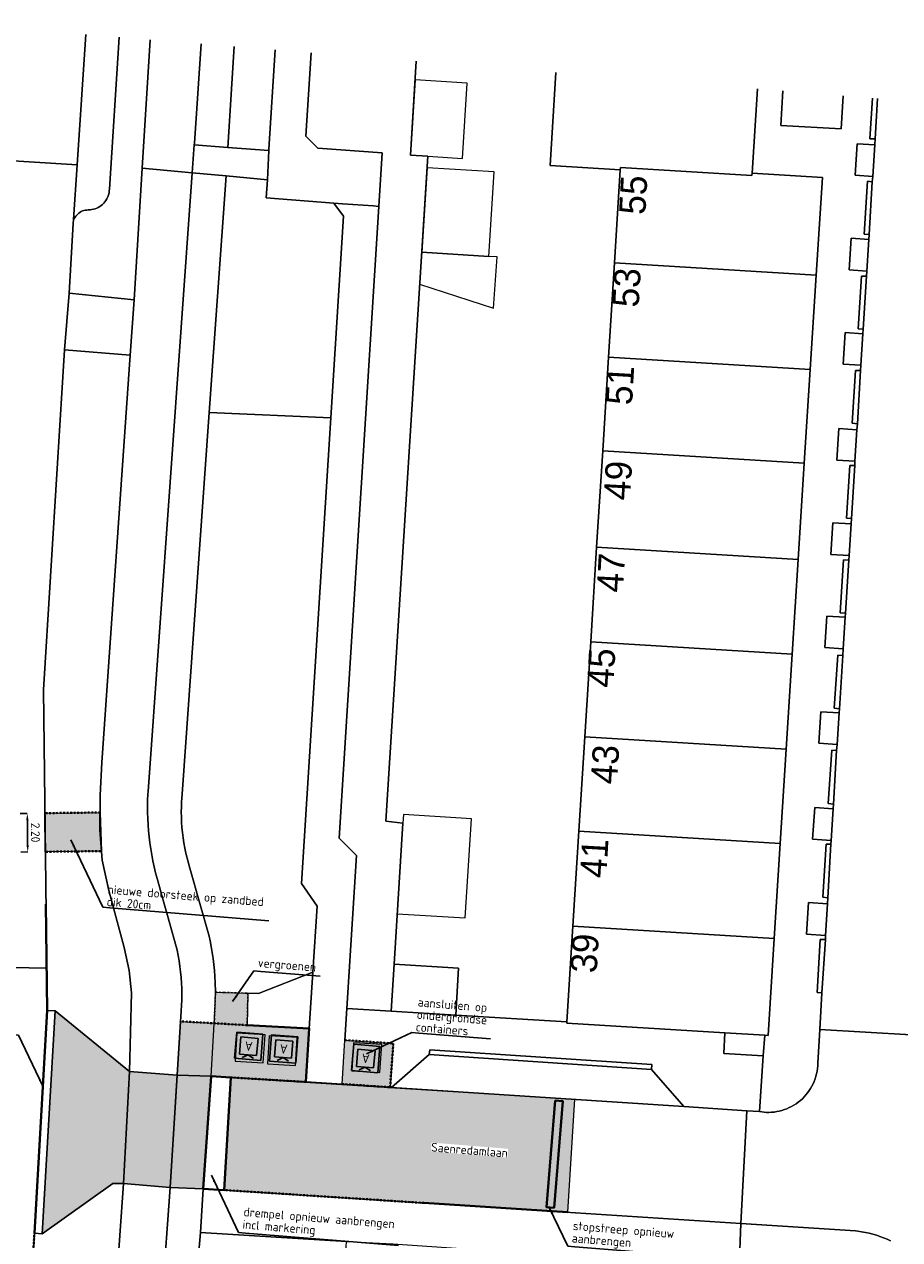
# Model space of a CAD drawing. Header units: metres. Extents: x 118564 to 118730, y 521231 to 521357.
# Tile 3 of 4: x 118620 to 118670, y 521287 to 521357. Entities that reach past the tile are written whole.
import ezdxf
from ezdxf.enums import TextEntityAlignment as Align

# ---------------------------------------------------------------- set-up
doc = ezdxf.new("R2010")
doc.units = ezdxf.units.M
doc.header["$LTSCALE"] = 0.001
doc.header["$MEASUREMENT"] = 0
for name, pattern in [('VH-OPSLUITBAND-SO', [10, 4, -2, 2, -2]), ('VH-TROTTOIRBAND-SO', [15, 5, -2, 2, -2, 2, -2]), ('ZZ-HIDDEN-SO', [4, 2, -2])]:
    doc.linetypes.add(name, pattern=pattern)
for name, color, linetype, lineweight in [('B-BH-GR-BEPLANTING_CULTUUR_ROOS-GV', 96, 'Continuous', 0), ('B-BH-GR-GRAS_KRUIDENRIJK-GV', 96, 'Continuous', 0), ('B-BH-GR-PLANTSOEN_BOSPLANTSOEN-GV', 96, 'Continuous', 0), ('B-BH-OG-BEBOUWING_OVERKAPPING-GV', 6, 'Continuous', 0), ('B-BH-OG-TERREIN_ONBEGROEID_ERF-GV', 9, 'Continuous', 0), ('B-BH-OG-TERREIN_ONBEGROEID_GESLOTENVERHARDING-GV', 9, 'Continuous', 0), ('B-BH-OG-TERREIN_ONBEGROEID_OPENVERHARDING-GV', 9, 'Continuous', 0), ('B-BH-OG-TOPOGRAFIE_HUISNUMMER-T', 7, 'Continuous', 0), ('B-BH-OG-TOPOGRAFIE_PAND-GV', 1, 'Continuous', 0), ('B-BH-VH-VERHARDING_GESLOTEN-GV', 7, 'Continuous', 0), ('B-BH-VH-VERHARDING_OPEN-GV', 7, 'Continuous', 0), ('N-BH-IE-MEUBILAIR_WEGMEUBILAIR_CONTAINER-S', 7, 'Continuous', 30), ('N-BH-VH-AANPIJLING-G', 7, 'Continuous', 13), ('N-BH-VH-DREMPEL-G', 30, 'Continuous', 40), ('N-BH-VH-HERSTRATEN BSS', 7, 'Continuous', 0), ('N-BH-VH-HERSTRATEN tegels 45', 7, 'Continuous', 0), ('N-BH-VH-HERSTRATEN-tegels 70 ROOD', 240, 'Continuous', 0), ('N-BH-VH-KANTOPSLUITING_ELEMENT_INRITBAND-G', 40, 'Continuous', 40), ('N-BH-VH-KANTOPSLUITING_OPSLUITBAND-OPNIEUW STELLEN-G', 150, 'VH-OPSLUITBAND_STELLEN-SO', 40), ('N-BH-VH-KANTOPSLUITING_OPSLUITBAND_100X200-G', 150, 'VH-OPSLUITBAND-SO', 40), ('N-BH-VH-KANTOPSLUITING_TROTTOIRBAND_130X150-G', 210, 'VH-TROTTOIRBAND-SO', 40), ('N-BH-VH-KANTOPSLUITING_TROTTOIRBAND_130X150-OPNIEUW STELLEN-G', 210, 'VH-TROTTOIRBAND_STELLEN-SO', 40), ('N-BH-VH-KANTOPSLUITING_TROTTOIRBAND_180X200-G', 210, 'VH-TROTTOIRBAND-SO', 40), ('N-BH-VH-KANTOPSLUITING_TROTTOIRBAND_180X200-OPNIEUW STELLEN-G', 210, 'VH-TROTTOIRBAND_STELLEN-SO', 40), ('N-BH-VH-M', 7, 'Continuous', 13), ('N-BH-VH-OPENVERHARDING_TEGEL-A', 92, 'Continuous', 13), ('N-BH-VH-T25', 7, 'Continuous', 30), ('N-BH-VW-MARKERING_DWARS_STOPSTREEP-G', 7, 'Continuous', 40), ('V-BH-VH-AANPIJLING-G', 7, 'Continuous', 13), ('V-BH-VH-OPENVERHARDING_TEGEL-A', 92, 'Continuous', 13), ('V-BH-VH-OPENVERHARDING_TEGEL-G', 90, 'ZZ-HIDDEN-SO', 30)]:
    doc.layers.add(name, color=color, linetype=linetype, lineweight=lineweight)
doc.styles.add('NLCS-ISO', font='txt')
doc.styles.add('NLCS-ISO-T25_0', font='txt')
doc.styles.add('NLCS-ISO-T25_BG', font='txt', dxfattribs={"height": 0.0025})
doc.styles.add('NLCS-ISO-T25_BG_0', font='txt')
doc.styles.add('Style-NLCS-ISO', font='txt')
doc.styles.add('Style-WORKING', font='WORKING.shx')
doc.linetypes.add('VH-OPSLUITBAND_STELLEN-SO', pattern='A,4,-2,2,-2,2,["S",Style-NLCS-ISO,S=1.8,R=0,X=-0.5,Y=-0.9],2,-2,2,-2', length=20)
doc.linetypes.add('VH-TROTTOIRBAND_STELLEN-SO', pattern='A,2.5,["S",Style-NLCS-ISO,S=1.8,R=0,X=-0.5,Y=-0.9],2.5,-2,2,-2,2,-2', length=15)
doc.dimstyles.new('NLCS-T25-PIJL_X', dxfattribs={"dimtxt": 0.0025, "dimasz": 0.002, "dimexe": 0.002, "dimexo": 0.0625, "dimgap": 0.001, "dimtad": 1, "dimzin": 3, "dimdsep": 46, "dimtxsty": 'NLCS-ISO-T25_0', "dimcen": 0, "dimclrd": 256, "dimadec": 0, "dimazin": 2, "dimtfac": 1, "dimtdec": 0, "dimtmove": 2, "dimatfit": 3, "dimfxl": 0.002, "dimfxlon": 1, "dimfrac": 1, "dimtolj": 1, "dimtzin": 3, "dimarcsym": 0})
doc.dimstyles.new('NLCS-T25-PIJL_X_BG', dxfattribs={"dimtxt": 0.0025, "dimasz": 0.002, "dimexe": 0.002, "dimexo": 0.0625, "dimgap": 0.001, "dimtad": 1, "dimzin": 3, "dimdsep": 46, "dimtxsty": 'NLCS-ISO-T25_BG_0', "dimcen": 0, "dimclrd": 256, "dimadec": 0, "dimazin": 2, "dimtfac": 1, "dimtdec": 0, "dimtmove": 2, "dimatfit": 3, "dimfxl": 0.002, "dimfxlon": 1, "dimfrac": 1, "dimtolj": 1, "dimtzin": 3, "dimarcsym": 0})

# ---------------------------------------------------------------- blocks, each defined once
blk = doc.blocks.new('SIE-WEG_CONTAINER_AFVAL-SO')
at = {"layer": 'N-BH-IE-MEUBILAIR_WEGMEUBILAIR_CONTAINER-S', "ltscale": 200}
for p, q in [((-0.00375, -0.00375), (-0.00375, 0.00375)), ((-0.00375, 0.00375), (0.00375, 0.00375)), ((0.00375, 0.00375), (0.00375, -0.00375)), ((-0.00244, -0.00244), (-0.00244, 0.00244)), ((-0.00244, 0.00244), (0.00244, 0.00244)), ((0, 0.00244), (-0.00162, 0.00337)), ((0, 0.00244), (0.00162, 0.00337)), ((0.00244, 0.00244), (0.00244, -0.00244)), ((0.00244, -0.00244), (-0.00244, -0.00244)), ((0.00375, -0.00375), (-0.00375, -0.00375))]:
    blk.add_line(p, q, dxfattribs=at)
at = {"layer": 'N-BH-IE-MEUBILAIR_WEGMEUBILAIR_CONTAINER-S', "linetype": 'Continuous', "style": 'NLCS-ISO'}
blk.add_text('A', height=0.00262, dxfattribs=at).set_placement((0, 0), align=Align.MIDDLE_CENTER)
blk = doc.blocks.new('*D1')
at = {"layer": 'Defpoints', "color": 0, "transparency": 16777216}
for p in [(118621.576, 521311.753), (118620.602, 521309.542), (118621.602, 521309.554)]:
    blk.add_point(p, dxfattribs=at)
at = {"layer": 'N-BH-VH-M', "color": 0, "linetype": 'ByBlock', "lineweight": -2, "transparency": 16777216}
for p, q in [((118620.576, 521311.742), (118620.176, 521311.737)), ((118620.602, 521309.542), (118620.202, 521309.537))]:
    blk.add_line(p, q, dxfattribs=at)
at = {"layer": 'N-BH-VH-M', "lineweight": -2, "transparency": 16777216}
blk.add_line((118620.581, 521311.342), (118620.597, 521309.942), dxfattribs=at)
at = {"layer": 'N-BH-VH-M', "transparency": 16777216}
for points in [[(118620.647, 521311.342), (118620.514, 521311.341), (118620.576, 521311.742)], [(118620.664, 521309.942), (118620.531, 521309.941), (118620.602, 521309.542)]]:
    blk.add_solid(points, dxfattribs=at)
at = {"layer": 'N-BH-VH-M', "color": 0, "transparency": 16777216, "insert": (118621.039, 521310.647), "char_height": 0.5, "attachment_point": 5, "rotation": 270.67604, "style": 'NLCS-ISO-T25_0'}
blk.add_mtext('\\A1;\\H0.5;2.20', dxfattribs=at)

msp = doc.modelspace()

# ---------------------------------------------------------------- hatches: boundary and pattern name
at = {"layer": 'N-BH-VH-HERSTRATEN BSS'}
h = msp.add_hatch(dxfattribs=at)
h.set_pattern_fill('AVH-BSS_KEIFORMAAT_ELLEBOOG-SO', color=256, scale=0.0001, style=0, pattern_type=2)
h.set_pattern_definition([(0, (118622.165, 521300.492), (0.00105, 0.00105), [0.00315, -0.00105]), (270, (118622.165, 521300.4941), (0.00105, 0.00105), [0.00315, -0.00105])])
h.paths.add_polyline_path([(118622.165, 521300.492), (118626.388, 521297.05), (118626.061, 521290.663), (118625.45, 521290.658), (118621.414, 521287.796)], flags=0)
h = msp.add_hatch(dxfattribs=at)
h.set_pattern_fill('AVH-BSS_KEIFORMAAT_KEPER-SO', color=256, scale=0.0001, style=0, pattern_type=2)
h.set_pattern_definition([(45, (118632.156, 521296.707), (0, 0.00148492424), [0.00315, -0.00105]), (135, (118632.1567425, 521296.7077425), (9e-20, 0.00148492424), [0.00315, -0.00105])])
h.paths.add_polyline_path([(118632.156, 521296.707), (118651.737, 521295.462), (118651.336, 521289.031), (118631.777, 521290.297)], flags=0)
at = {"layer": 'N-BH-VH-HERSTRATEN tegels 45'}
h = msp.add_hatch(dxfattribs=at)
h.set_pattern_fill('AVH-TEGEL_300X300_HALFST-SO', color=256, scale=0.0001, style=0, pattern_type=2)
h.set_pattern_definition([(90, (118629.2977734, 521299.8993778), (-0.0015, 0.003), [0.003, -0.003]), (180, (118629.2977734, 521299.8993778), (-4e-19, -0.003), [])])
h.paths.add_polyline_path([(118629.298, 521299.899), (118631.218, 521299.789), (118633.091, 521299.682), (118636.628, 521299.496), (118636.428, 521296.449), (118631.037, 521296.775), (118630.597, 521290.373), (118628.717, 521290.436)], flags=0)
h = msp.add_hatch(dxfattribs=at)
h.set_pattern_fill('AVH-TEGEL_300X300_HALFST-SO', color=256, scale=0.0001, style=0, pattern_type=2)
h.set_pattern_definition([(85.37585, (118638.655, 521298.833), (-0.00125326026, 0.00311116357), [0.003, -0.003]), (175.37585, (118638.655, 521298.833), (-0.0002418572, -0.002990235), [])])
h.paths.add_polyline_path([(118638.655, 521298.833), (118641.414, 521298.642), (118641.23, 521296.147), (118638.497, 521296.331)], flags=0)
at = {"layer": 'N-BH-VH-HERSTRATEN-tegels 70 ROOD'}
h = msp.add_hatch(dxfattribs=at)
h.set_pattern_fill('AVH-TEGEL_300X300_HALFST-SO', color=256, scale=0.0001, style=0, pattern_type=2)
h.set_pattern_definition([(265.37585, (118626.388, 521297.05), (0.00125326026, -0.00311116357), [0.003, -0.003]), (355.37585, (118626.388, 521297.05), (0.0002418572, 0.002990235), [])])
h.paths.add_polyline_path([(118626.388, 521297.05), (118629.108, 521296.83), (118628.717, 521290.436), (118626.061, 521290.663)], flags=0)
at = {"layer": 'N-BH-VH-OPENVERHARDING_TEGEL-A'}
h = msp.add_hatch(dxfattribs=at)
h.set_pattern_fill('AVH-TEGEL_VARIABEL_HALFST-SO', color=256, scale=0.0001, style=0, pattern_type=2)
h.set_pattern_definition([(265.37585, (118621.575817, 521311.7533704), (0.00199349, -0.0001612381), []), (355.37585, (118621.575817, 521311.7533704), (0.00207410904, 0.00083550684), [0.002, -0.002])])
h.paths.add_polyline_path([(118621.576, 521311.753), (118624.723, 521311.791), (118624.799, 521309.591), (118621.602, 521309.554)], flags=0)
at = {"layer": 'V-BH-VH-OPENVERHARDING_TEGEL-A'}
h = msp.add_hatch(dxfattribs=at)
h.set_pattern_fill('AVH-TEGEL_VARIABEL_HALFST-SO', color=256, scale=0.0001, style=0, pattern_type=2)
h.set_pattern_definition([(355.37585, (118632.1693971, 521300.3414263), (8.06191e-05, 0.000996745), []), (85.37585, (118632.16939714, 521300.3414263), (-0.00041775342, 0.00103705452), [0.001, -0.001])])
h.paths.add_polyline_path([(118631.218, 521299.789), (118633.091, 521299.682), (118633.134, 521301.503), (118631.292, 521301.56)], flags=17)

# ---------------------------------------------------------------- linework, layer by layer
at = {"layer": 'B-BH-GR-GRAS_KRUIDENRIJK-GV', "flags": 128}
msp.add_lwpolyline([(118625.813, 521355.929), (118625.25, 521347.285), (118625.245, 521347.187), (118625.231, 521347.09), (118625.21, 521346.994), (118625.181, 521346.9), (118625.145, 521346.808), (118625.101, 521346.721), (118625.05, 521346.637), (118624.993, 521346.557), (118624.929, 521346.482), (118624.859, 521346.413), (118624.784, 521346.349), (118624.704, 521346.292), (118624.62, 521346.242), (118624.532, 521346.198), (118624.44, 521346.162), (118624.346, 521346.134), (118624.25, 521346.113), (118624.153, 521346.1), (118624.055, 521346.095), (118624.044, 521346.095), (118623.962, 521346.092), (118623.881, 521346.082), (118623.801, 521346.063), (118623.723, 521346.038), (118623.649, 521346.004), (118623.578, 521345.963), (118623.511, 521345.916), (118623.449, 521345.862), (118623.393, 521345.803), (118623.342, 521345.738), (118623.209, 521345.558), (118623.193, 521345.324), (118622.966, 521341.354), (118626.664, 521340.984), (118627.121, 521348.467), (118627.568, 521355.787)], dxfattribs=at)
msp.add_lwpolyline([(118620.785, 521284.435), (118625.605, 521284.187), (118625.642, 521284.754), (118626.061, 521290.663), (118625.45, 521290.658), (118621.414, 521287.796), (118620.979, 521287.834), (118620.823, 521285.07), (118620.814, 521284.861)], close=True, dxfattribs=at)
at = {"layer": 'B-BH-GR-PLANTSOEN_BOSPLANTSOEN-GV', "flags": 128}
for points in [[(118630.479, 521355.551), (118630.086, 521349.895), (118630.08, 521349.804), (118631.996, 521349.658), (118632.346, 521355.4)], [(118632.346, 521355.4), (118631.996, 521349.658), (118634.327, 521349.481), (118634.331, 521349.56), (118634.682, 521355.212)]]:
    msp.add_lwpolyline(points, dxfattribs=at)
msp.add_lwpolyline([(118630.937, 521334.573), (118637.857, 521334.26), (118638.581, 521345.733), (118638.034, 521346.476), (118634.175, 521346.778), (118634.251, 521347.809), (118631.897, 521348.03)], close=True, dxfattribs=at)
at = {"layer": 'B-BH-OG-BEBOUWING_OVERKAPPING-GV', "flags": 128}
for points in [[(118642.65, 521353.503), (118642.385, 521349.213), (118643.374, 521349.152), (118645.346, 521349.03), (118645.611, 521353.32)], [(118643.029, 521343.694), (118646.853, 521343.452), (118647.157, 521348.258), (118643.333, 521348.5)], [(118643.029, 521343.694), (118642.914, 521341.869), (118647.126, 521340.501), (118647.318, 521343.423), (118646.853, 521343.452)], [(118641.997, 521311.681), (118641.965, 521311.182), (118641.64, 521306.03), (118645.504, 521305.786), (118645.861, 521311.437)]]:
    msp.add_lwpolyline(points, close=True, dxfattribs=at)
at = {"layer": 'B-BH-OG-TERREIN_ONBEGROEID_ERF-GV', "flags": 128}
msp.add_lwpolyline([(118662.478, 521297.93), (118662.557, 521299.104), (118660.288, 521299.243), (118660.221, 521298.068)], close=True, dxfattribs=at)
at = {"layer": 'B-BH-OG-TERREIN_ONBEGROEID_GESLOTENVERHARDING-GV', "flags": 128}
for points in [[(118632.512, 521299.224), (118632.415, 521297.627), (118634.012, 521297.53), (118634.109, 521299.127)], [(118634.351, 521299.072), (118634.254, 521297.475), (118635.852, 521297.378), (118635.948, 521298.976)], [(118639.154, 521298.674), (118639.057, 521297.077), (118640.655, 521296.98), (118640.751, 521298.577)]]:
    msp.add_lwpolyline(points, close=True, dxfattribs=at)
at = {"layer": 'B-BH-OG-TERREIN_ONBEGROEID_OPENVERHARDING-GV', "flags": 128}
msp.add_lwpolyline([(118643.446, 521298.017), (118656.104, 521297.156), (118656.134, 521297.443), (118643.488, 521298.286)], close=True, dxfattribs=at)
at = {"layer": 'B-BH-OG-TOPOGRAFIE_PAND-GV', "flags": 128}
msp.add_lwpolyline([(118650.67, 521353.918), (118650.339, 521348.625), (118654.333, 521348.375), (118654.341, 521348.505), (118661.833, 521348.062), (118661.841, 521348.192), (118662.14, 521352.991)], dxfattribs=at)
for points in [[(118665.489, 521342.386), (118665.84, 521347.943), (118661.841, 521348.192), (118661.833, 521348.062), (118654.341, 521348.505), (118654.333, 521348.375), (118654.002, 521343.088)], [(118665.148, 521337.006), (118665.489, 521342.386), (118654.002, 521343.088), (118653.666, 521337.709)], [(118664.812, 521331.687), (118665.148, 521337.006), (118653.666, 521337.709), (118653.333, 521332.389)], [(118664.465, 521326.198), (118664.812, 521331.687), (118653.333, 521332.389), (118652.989, 521326.9)], [(118664.124, 521320.809), (118664.465, 521326.198), (118652.989, 521326.9), (118652.652, 521321.511)], [(118663.782, 521315.399), (118664.124, 521320.809), (118652.652, 521321.511), (118652.313, 521316.101)], [(118663.442, 521310.02), (118663.782, 521315.399), (118652.313, 521316.101), (118651.977, 521310.722)], [(118663.1, 521304.611), (118663.442, 521310.02), (118651.977, 521310.722), (118651.638, 521305.312)], [(118660.288, 521299.243), (118662.557, 521299.104), (118662.751, 521299.092), (118663.1, 521304.611), (118651.638, 521305.312), (118651.297, 521299.863), (118651.293, 521299.793)]]:
    msp.add_lwpolyline(points, close=True, dxfattribs=at)
at = {"layer": 'B-BH-VH-VERHARDING_GESLOTEN-GV', "flags": 128}
for points in [[(118616.709, 521356.665), (118616.672, 521356.117), (118616.222, 521350.156), (118616.096, 521349.119), (118623.413, 521348.657), (118623.902, 521356.083)], [(118627.568, 521355.787), (118627.121, 521348.467), (118629.965, 521348.207), (118630.08, 521349.804), (118630.086, 521349.895), (118630.479, 521355.551)], [(118620.106, 521273.384), (118620.527, 521280.354), (118620.67, 521282.715), (118620.672, 521282.749), (118620.785, 521284.435), (118620.814, 521284.861), (118620.823, 521285.07), (118620.979, 521287.834), (118621.414, 521287.796), (118622.165, 521300.492), (118621.708, 521300.524), (118621.68, 521302.924), (118616.602, 521303.022)], [(118628.278, 521284.44), (118628.717, 521290.436), (118626.061, 521290.663), (118625.642, 521284.754)]]:
    msp.add_lwpolyline(points, dxfattribs=at)
msp.add_lwpolyline([(118613.352, 521303.14), (118616.602, 521303.022), (118621.68, 521302.924), (118621.493, 521318.772), (118622.692, 521338.123), (118622.966, 521341.354), (118623.193, 521345.324), (118623.209, 521345.558), (118623.413, 521348.657), (118616.096, 521349.119), (118615.984, 521348.196), (118615.019, 521333.081), (118615.089, 521333.079), (118614.94, 521331.046), (118614.895, 521330.263)], close=True, dxfattribs=at)
at = {"layer": 'B-BH-VH-VERHARDING_OPEN-GV', "flags": 128}
for points in [[(118623.902, 521356.083), (118623.413, 521348.657), (118623.209, 521345.558), (118623.342, 521345.738), (118623.393, 521345.803), (118623.449, 521345.862), (118623.511, 521345.916), (118623.578, 521345.963), (118623.649, 521346.004), (118623.723, 521346.038), (118623.801, 521346.063), (118623.881, 521346.082), (118623.962, 521346.092), (118624.044, 521346.095), (118624.055, 521346.095), (118624.153, 521346.1), (118624.25, 521346.113), (118624.346, 521346.134), (118624.44, 521346.162), (118624.532, 521346.198), (118624.62, 521346.242), (118624.704, 521346.292), (118624.784, 521346.349), (118624.859, 521346.413), (118624.929, 521346.482), (118624.993, 521346.557), (118625.05, 521346.637), (118625.101, 521346.721), (118625.145, 521346.808), (118625.181, 521346.9), (118625.21, 521346.994), (118625.231, 521347.09), (118625.245, 521347.187), (118625.25, 521347.285), (118625.813, 521355.929)], [(118634.682, 521355.212), (118634.331, 521349.56), (118634.327, 521349.481), (118634.251, 521347.809), (118634.175, 521346.778), (118638.034, 521346.476), (118638.519, 521346.443), (118640.282, 521346.322), (118640.584, 521346.301), (118640.774, 521349.343), (118637.116, 521349.614), (118636.442, 521350.29), (118636.732, 521355.046)], [(118662.14, 521352.991), (118661.841, 521348.192), (118665.84, 521347.943), (118665.489, 521342.386), (118665.148, 521337.006), (118664.812, 521331.687), (118664.465, 521326.198), (118664.124, 521320.809), (118663.782, 521315.399), (118663.442, 521310.02), (118663.1, 521304.611), (118662.751, 521299.092), (118662.557, 521299.104), (118662.478, 521297.93), (118662.264, 521294.764), (118662.658, 521294.718), (118662.791, 521294.717), (118662.942, 521294.723), (118663.092, 521294.738), (118663.241, 521294.76), (118663.389, 521294.79), (118663.535, 521294.828), (118663.678, 521294.874), (118663.819, 521294.927), (118663.957, 521294.988), (118664.092, 521295.056), (118664.223, 521295.131), (118664.349, 521295.212), (118664.471, 521295.301), (118664.589, 521295.395), (118664.701, 521295.496), (118664.807, 521295.603), (118664.908, 521295.715), (118665.003, 521295.832), (118665.091, 521295.954), (118665.173, 521296.081), (118665.248, 521296.212), (118665.315, 521296.346), (118665.376, 521296.484), (118665.429, 521296.625), (118665.475, 521296.769), (118665.513, 521296.915), (118665.543, 521297.062), (118665.565, 521297.211), (118665.58, 521297.361), (118665.586, 521297.512), (118665.697, 521299.439), (118665.818, 521301.524), (118665.54, 521301.535), (118665.722, 521304.563), (118666.012, 521304.553), (118666.025, 521304.795), (118664.941, 521304.865), (118665.056, 521306.662), (118666.125, 521306.593), (118666.144, 521306.94), (118665.867, 521306.969), (118666.061, 521309.979), (118666.33, 521309.978), (118666.344, 521310.203), (118665.287, 521310.27), (118665.402, 521312.067), (118666.459, 521312), (118666.476, 521312.271), (118666.179, 521312.306), (118666.375, 521315.334), (118666.653, 521315.322), (118666.676, 521315.667), (118665.637, 521315.733), (118665.752, 521317.53), (118666.793, 521317.464), (118666.808, 521317.7), (118666.516, 521317.727), (118666.726, 521320.743), (118667.001, 521320.738), (118667.024, 521321.11), (118665.986, 521321.177), (118666.101, 521322.974), (118667.135, 521322.908), (118667.149, 521323.133), (118666.861, 521323.151), (118667.05, 521326.172), (118667.343, 521326.154), (118667.361, 521326.42), (118666.326, 521326.486), (118666.441, 521328.284), (118667.481, 521328.217), (118667.501, 521328.521), (118667.207, 521328.556), (118667.402, 521331.549), (118667.681, 521331.538), (118667.697, 521331.788), (118666.67, 521331.854), (118666.785, 521333.651), (118667.811, 521333.585), (118667.832, 521333.922), (118667.54, 521333.955), (118667.732, 521336.96), (118668.013, 521336.954), (118668.031, 521337.252), (118667.02, 521337.317), (118667.135, 521339.114), (118668.141, 521339.049), (118668.156, 521339.304), (118667.871, 521339.326), (118668.07, 521342.33), (118668.352, 521342.329), (118668.37, 521342.619), (118667.363, 521342.684), (118667.479, 521344.481), (118668.48, 521344.416), (118668.497, 521344.691), (118668.219, 521344.711), (118668.4, 521347.73), (118668.684, 521347.698), (118668.705, 521348.006), (118667.709, 521348.07), (118667.824, 521349.867), (118668.83, 521349.802), (118668.853, 521350.14), (118668.539, 521350.154), (118668.688, 521352.461)], [(118667.026, 521352.595), (118666.906, 521350.718), (118663.47, 521350.913), (118663.595, 521352.873)], [(118663.595, 521352.873), (118663.47, 521350.913), (118666.906, 521350.718), (118667.026, 521352.595)], [(118668.986, 521352.437), (118668.853, 521350.14), (118668.83, 521349.802), (118668.705, 521348.006), (118668.684, 521347.698), (118668.497, 521344.691), (118668.48, 521344.416), (118668.37, 521342.619), (118668.352, 521342.329), (118668.156, 521339.304), (118668.141, 521339.049), (118668.031, 521337.252), (118668.013, 521336.954), (118667.832, 521333.922), (118667.811, 521333.585), (118667.697, 521331.788), (118667.681, 521331.538), (118667.501, 521328.521), (118667.481, 521328.217), (118667.361, 521326.42), (118667.343, 521326.154), (118667.149, 521323.133), (118667.135, 521322.908), (118667.024, 521321.11), (118667.001, 521320.738), (118666.808, 521317.7), (118666.793, 521317.464), (118666.676, 521315.667), (118666.653, 521315.322), (118666.476, 521312.271), (118666.459, 521312), (118666.344, 521310.203), (118666.33, 521309.978), (118666.144, 521306.94), (118666.125, 521306.593), (118666.025, 521304.795), (118666.012, 521304.553), (118665.818, 521301.524), (118665.697, 521299.439), (118670.891, 521299.139)], [(118668.688, 521352.461), (118668.539, 521350.154), (118668.853, 521350.14), (118668.986, 521352.437)], [(118670.891, 521299.139), (118665.697, 521299.439), (118665.586, 521297.512), (118665.58, 521297.361), (118665.565, 521297.211), (118665.543, 521297.062), (118665.513, 521296.915), (118665.475, 521296.769), (118665.429, 521296.625), (118665.376, 521296.484), (118665.315, 521296.346), (118665.248, 521296.212), (118665.173, 521296.081), (118665.091, 521295.954), (118665.003, 521295.832), (118664.908, 521295.715), (118664.807, 521295.603), (118664.701, 521295.496), (118664.589, 521295.395), (118664.471, 521295.301), (118664.349, 521295.212), (118664.223, 521295.131), (118664.092, 521295.056), (118663.957, 521294.988), (118663.819, 521294.927), (118663.678, 521294.874), (118663.535, 521294.828), (118663.389, 521294.79), (118663.241, 521294.76), (118663.092, 521294.738), (118662.942, 521294.723), (118662.791, 521294.717), (118662.658, 521294.718), (118662.264, 521294.764), (118661.54, 521294.813), (118661.194, 521288.393), (118667.718, 521287.971), (118667.86, 521287.955), (118668.074, 521287.924), (118668.287, 521287.885), (118668.498, 521287.838), (118668.707, 521287.783), (118668.914, 521287.721), (118669.119, 521287.651), (118669.321, 521287.573), (118669.52, 521287.489), (118669.716, 521287.396)], [(118629.82, 521280.732), (118630.444, 521287.869), (118630.597, 521290.373), (118628.717, 521290.436), (118628.278, 521284.44)], [(118669.716, 521287.396), (118669.52, 521287.489), (118669.321, 521287.573), (118669.119, 521287.651), (118668.914, 521287.721), (118668.707, 521287.783), (118668.498, 521287.838), (118668.287, 521287.885), (118668.074, 521287.924), (118667.86, 521287.955), (118667.718, 521287.971), (118661.194, 521288.393), (118661.11, 521285.88)]]:
    msp.add_lwpolyline(points, dxfattribs=at)
for points in [[(118668.705, 521348.006), (118668.83, 521349.802), (118667.824, 521349.867), (118667.709, 521348.07)], [(118631.897, 521348.03), (118634.251, 521347.809), (118634.327, 521349.481), (118631.996, 521349.658), (118630.08, 521349.804), (118629.965, 521348.207)], [(118668.497, 521344.691), (118668.684, 521347.698), (118668.4, 521347.73), (118668.219, 521344.711)], [(118668.37, 521342.619), (118668.48, 521344.416), (118667.479, 521344.481), (118667.363, 521342.684)], [(118668.156, 521339.304), (118668.352, 521342.329), (118668.07, 521342.33), (118667.871, 521339.326)], [(118622.692, 521338.123), (118626.439, 521337.831), (118626.664, 521340.984), (118622.966, 521341.354)], [(118668.031, 521337.252), (118668.141, 521339.049), (118667.135, 521339.114), (118667.02, 521337.317)], [(118667.832, 521333.922), (118668.013, 521336.954), (118667.732, 521336.96), (118667.54, 521333.955)], [(118667.697, 521331.788), (118667.811, 521333.585), (118666.785, 521333.651), (118666.67, 521331.854)], [(118667.501, 521328.521), (118667.681, 521331.538), (118667.402, 521331.549), (118667.207, 521328.556)], [(118667.361, 521326.42), (118667.481, 521328.217), (118666.441, 521328.284), (118666.326, 521326.486)], [(118667.149, 521323.133), (118667.343, 521326.154), (118667.05, 521326.172), (118666.861, 521323.151)], [(118667.024, 521321.11), (118667.135, 521322.908), (118666.101, 521322.974), (118665.986, 521321.177)], [(118666.808, 521317.7), (118667.001, 521320.738), (118666.726, 521320.743), (118666.516, 521317.727)], [(118666.676, 521315.667), (118666.793, 521317.464), (118665.752, 521317.53), (118665.637, 521315.733)], [(118666.476, 521312.271), (118666.653, 521315.322), (118666.375, 521315.334), (118666.179, 521312.306)], [(118666.344, 521310.203), (118666.459, 521312), (118665.402, 521312.067), (118665.287, 521310.27)], [(118666.144, 521306.94), (118666.33, 521309.978), (118666.061, 521309.979), (118665.867, 521306.969)], [(118666.025, 521304.795), (118666.125, 521306.593), (118665.056, 521306.662), (118664.941, 521304.865)], [(118665.818, 521301.524), (118666.012, 521304.553), (118665.722, 521304.563), (118665.54, 521301.535)], [(118621.414, 521287.796), (118625.45, 521290.658), (118626.061, 521290.663), (118626.388, 521297.05), (118622.165, 521300.492)], [(118657.952, 521295.057), (118656.104, 521297.156), (118643.446, 521298.017), (118641.309, 521296.142)], [(118628.717, 521290.436), (118630.597, 521290.373), (118631.037, 521296.775), (118629.108, 521296.83), (118626.388, 521297.05), (118626.061, 521290.663)], [(118631.777, 521290.297), (118632.156, 521296.707), (118631.037, 521296.775), (118630.597, 521290.373)]]:
    msp.add_lwpolyline(points, close=True, dxfattribs=at)
at = {"layer": 'N-BH-VH-DREMPEL-G', "flags": 128}
msp.add_lwpolyline([(118631.037, 521296.775), (118632.156, 521296.707), (118631.777, 521290.297), (118630.597, 521290.373)], close=True, dxfattribs=at)
at = {"layer": 'N-BH-VH-HERSTRATEN BSS', "flags": 128}
for points in [[(118622.165, 521300.492), (118626.388, 521297.05), (118626.061, 521290.663), (118625.45, 521290.658), (118621.414, 521287.796)], [(118632.156, 521296.707), (118651.737, 521295.462), (118651.336, 521289.031), (118631.777, 521290.297)]]:
    msp.add_lwpolyline(points, close=True, dxfattribs=at)
at = {"layer": 'N-BH-VH-HERSTRATEN tegels 45', "flags": 128}
for points in [[(118629.298, 521299.899), (118631.218, 521299.789), (118633.091, 521299.682), (118633.091, 521299.682), (118636.628, 521299.496), (118636.428, 521296.449), (118631.037, 521296.775), (118630.597, 521290.373), (118628.717, 521290.436)], [(118638.655, 521298.833), (118641.414, 521298.642), (118641.23, 521296.147), (118638.497, 521296.331)]]:
    msp.add_lwpolyline(points, close=True, dxfattribs=at)
at = {"layer": 'N-BH-VH-HERSTRATEN-tegels 70 ROOD', "flags": 128}
msp.add_lwpolyline([(118626.388, 521297.05), (118629.108, 521296.83), (118628.717, 521290.436), (118626.061, 521290.663)], close=True, dxfattribs=at)
at = {"layer": 'N-BH-VH-KANTOPSLUITING_ELEMENT_INRITBAND-G'}
msp.add_line((118620.979, 521287.834), (118621.708, 521300.524), dxfattribs=at)
at = {"layer": 'N-BH-VH-KANTOPSLUITING_OPSLUITBAND-OPNIEUW STELLEN-G'}
msp.add_lwpolyline([(118633.091, 521299.682), (118636.628, 521299.496), (118636.428, 521296.449)], dxfattribs=at)
at = {"layer": 'N-BH-VH-KANTOPSLUITING_OPSLUITBAND_100X200-G'}
for p, q in [((118624.723, 521311.791), (118621.576, 521311.753)), ((118624.748, 521309.591), (118621.602, 521309.554)), ((118633.091, 521299.682), (118629.259, 521299.902))]:
    msp.add_line(p, q, dxfattribs=at)
msp.add_lwpolyline([(118638.655, 521298.833), (118641.414, 521298.642), (118641.23, 521296.147)], dxfattribs=at)
at = {"layer": 'N-BH-VH-KANTOPSLUITING_TROTTOIRBAND_130X150-G'}
for p, q in [((118636.428, 521296.449), (118632.156, 521296.707)), ((118638.497, 521296.331), (118641.23, 521296.147)), ((118643.158, 521289.56), (118631.777, 521290.297))]:
    msp.add_line(p, q, dxfattribs=at)
at = {"layer": 'N-BH-VH-KANTOPSLUITING_TROTTOIRBAND_130X150-OPNIEUW STELLEN-G'}
msp.add_line((118651.336, 521289.031), (118643.158, 521289.56), dxfattribs=at)
at = {"layer": 'N-BH-VH-KANTOPSLUITING_TROTTOIRBAND_180X200-G'}
msp.add_line((118620.785, 521284.435), (118620.979, 521287.834), dxfattribs=at)
at = {"layer": 'N-BH-VH-KANTOPSLUITING_TROTTOIRBAND_180X200-OPNIEUW STELLEN-G'}
msp.add_line((118621.708, 521300.524), (118621.637, 521306.58), dxfattribs=at)
at = {"layer": 'N-BH-VH-OPENVERHARDING_TEGEL-A', "flags": 128}
msp.add_lwpolyline([(118621.576, 521311.753), (118624.723, 521311.791), (118624.799, 521309.591), (118621.602, 521309.554)], close=True, dxfattribs=at)
at = {"layer": 'N-BH-VW-MARKERING_DWARS_STOPSTREEP-G', "flags": 128}
msp.add_lwpolyline([(118650.634, 521295.393), (118651.061, 521295.358), (118650.569, 521289.282), (118650.143, 521289.317)], close=True, dxfattribs=at)
at = {"layer": 'V-BH-VH-OPENVERHARDING_TEGEL-G'}
msp.add_lwpolyline([(118631.292, 521301.56), (118631.767, 521301.545), (118633.134, 521301.503), (118633.091, 521299.682), (118631.218, 521299.789)], close=True, dxfattribs=at)

# ---------------------------------------------------------------- block references
at = {"layer": 'N-BH-IE-MEUBILAIR_WEGMEUBILAIR_CONTAINER-S', "ltscale": 200, "xscale": 200, "yscale": 200, "zscale": 200, "rotation": 175.3758486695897}
for p in [(118633.186, 521298.483), (118635.174, 521298.322), (118639.846, 521297.783)]:
    msp.add_blockref('SIE-WEG_CONTAINER_AFVAL-SO', p, dxfattribs=at)

# ---------------------------------------------------------------- texts
at = {"layer": 'B-BH-OG-TOPOGRAFIE_HUISNUMMER-T', "color": 7, "linetype": 'Continuous', "lineweight": 0, "style": 'Style-WORKING'}
for s, rotation, p in [('55', 86.9, (118655.76, 521345.796)), ('53', 86.6, (118655.377, 521340.52)), ('51', 86.7, (118655.001, 521334.96)), ('49', 86.8, (118654.888, 521329.538)), ('47', 86.8, (118654.488, 521324.285)), ('45', 86.8, (118653.937, 521318.871)), ('43', 86.6, (118654.147, 521313.369)), ('41', 86.7, (118653.536, 521308.033)), ('39', 86.6, (118652.987, 521302.616))]:
    msp.add_text(s, height=1.5, rotation=rotation, dxfattribs=at).set_placement(p)
at = {"layer": 'N-BH-VH-AANPIJLING-G', "insert": (118625.182, 521307.67), "char_height": 0.5, "attachment_point": 1, "rotation": 355.37585, "line_spacing_factor": 0.85, "style": 'NLCS-ISO-T25_BG', "bg_fill": 3, "box_fill_scale": 1.0015, "bg_fill_color": 7, "bg_fill_transparency": 0}
msp.add_mtext('nieuwe doorsteek op zandbed\\Pdik 20cm', dxfattribs=at)
at = {"layer": 'V-BH-VH-AANPIJLING-G', "char_height": 0.5, "attachment_point": 1, "rotation": 355.37585, "line_spacing_factor": 0.85, "style": 'NLCS-ISO-T25_BG', "bg_fill": 3, "box_fill_scale": 1.0015, "bg_fill_color": 7, "bg_fill_transparency": 0}
for s, insert in [('vergroenen', (118633.729, 521303.494)), ('aansluiten op \\Pondergrondse \\Pcontainers', (118642.83, 521301.249)), ('stopstreep opnieuw\\Paanbrengen', (118651.659, 521288.521))]:
    msp.add_mtext(s, dxfattribs=dict(at, insert=insert))

# ---------------------------------------------------------------- dimensions: what is measured, and where the dimension line sits
at = {"layer": 'N-BH-VH-M'}
dim = msp.add_linear_dim(base=(118620.602, 521309.542), p1=(118621.576, 521311.753), p2=(118621.602, 521309.554), angle=270.67604, text='\\H0.5;<>', dimstyle='NLCS-T25-PIJL_X', override={"dimscale": 200, "dimtdec": 2}, dxfattribs=at)
dim.commit()
dim.dimension.update_dxf_attribs({"geometry": '*D1', "text_midpoint": (118621.039, 521310.647)})

# ---------------------------------------------------------------- leaders
at = {"layer": 'V-BH-VH-AANPIJLING-G', "annotation_type": 0, "has_hookline": 1, "hookline_direction": 1, "text_width": 6.3, "horizontal_direction": (0.996745, -0.080619, 0)}
msp.add_leader([(118621.46, 521296.204), (118620.082, 521299.109), (118619.683, 521299.141)], dimstyle='NLCS-T25-PIJL_X_BG', override={"dimscale": 200, "dimtxt": 0.0025, "dimasz": 0.002, "dimgap": 0.00045, "dimclrd": 0}, dxfattribs=at)

# ---------------------------------------------------------------- next in the draw order: linework, layer by layer
at = {"layer": 'B-BH-GR-BEPLANTING_CULTUUR_ROOS-GV', "flags": 128}
msp.add_lwpolyline([(118660.288, 521299.243), (118651.293, 521299.793), (118651.297, 521299.863), (118644.971, 521300.25), (118641.296, 521300.475), (118638.768, 521300.638), (118638.655, 521298.833), (118641.414, 521298.642), (118641.23, 521296.147), (118641.309, 521296.142), (118643.446, 521298.017), (118643.488, 521298.286), (118656.134, 521297.443), (118656.104, 521297.156), (118657.952, 521295.057), (118661.54, 521294.813), (118662.264, 521294.764), (118662.478, 521297.93), (118660.221, 521298.068)], close=True, dxfattribs=at)
at = {"layer": 'B-BH-GR-GRAS_KRUIDENRIJK-GV', "flags": 128}
msp.add_lwpolyline([(118621.68, 521302.924), (118621.708, 521300.524), (118622.165, 521300.492), (118626.388, 521297.05), (118626.504, 521301.529), (118626.368, 521302.794), (118626.1, 521304.113), (118625.216, 521307.353), (118624.836, 521309.069), (118624.713, 521310.803), (118624.732, 521312.778), (118624.824, 521314.642), (118626.439, 521337.831), (118622.692, 521338.123), (118621.493, 521318.772)], close=True, dxfattribs=at)
at = {"layer": 'B-BH-GR-PLANTSOEN_BOSPLANTSOEN-GV', "flags": 128}
msp.add_lwpolyline([(118636.732, 521355.046), (118636.442, 521350.29), (118637.116, 521349.614), (118640.774, 521349.343), (118640.584, 521346.301), (118638.34, 521310.333), (118639.317, 521309.342), (118638.768, 521300.638), (118641.296, 521300.475), (118641.458, 521303.15), (118641.965, 521311.182), (118640.981, 521311.293), (118643.374, 521349.152), (118642.385, 521349.213), (118642.716, 521354.562)], dxfattribs=at)
for points in [[(118637.857, 521334.26), (118630.937, 521334.573), (118629.368, 521312.576), (118629.358, 521312.412), (118629.347, 521312.117), (118629.344, 521311.821), (118629.349, 521311.526), (118629.362, 521311.231), (118629.383, 521310.936), (118629.411, 521310.642), (118629.448, 521310.349), (118629.493, 521310.057), (118629.546, 521309.766), (118629.606, 521309.477), (118629.674, 521309.19), (118629.75, 521308.904), (118629.834, 521308.621), (118630.922, 521304.756), (118630.981, 521304.488), (118631.047, 521304.152), (118631.106, 521303.814), (118631.157, 521303.475), (118631.199, 521303.135), (118631.234, 521302.795), (118631.261, 521302.453), (118631.28, 521302.111), (118631.292, 521301.56), (118633.134, 521301.503), (118633.734, 521301.488), (118636.839, 521302.705), (118637.085, 521306.454), (118636.183, 521307.755)], [(118636.839, 521302.705), (118633.734, 521301.488), (118633.134, 521301.503), (118633.091, 521299.682), (118636.628, 521299.496)]]:
    msp.add_lwpolyline(points, close=True, dxfattribs=at)
at = {"layer": 'B-BH-OG-TERREIN_ONBEGROEID_ERF-GV', "flags": 128}
msp.add_lwpolyline([(118642.716, 521354.562), (118642.385, 521349.213), (118643.374, 521349.152), (118640.981, 521311.293), (118641.965, 521311.182), (118641.458, 521303.15), (118645.133, 521302.925), (118644.971, 521300.25), (118651.297, 521299.863), (118651.638, 521305.312), (118651.977, 521310.722), (118652.313, 521316.101), (118652.652, 521321.511), (118652.989, 521326.9), (118653.333, 521332.389), (118653.666, 521337.709), (118654.002, 521343.088), (118654.333, 521348.375), (118650.339, 521348.625), (118650.67, 521353.918)], dxfattribs=at)
at = {"layer": 'B-BH-OG-TOPOGRAFIE_PAND-GV', "flags": 128}
msp.add_lwpolyline([(118644.971, 521300.25), (118645.133, 521302.925), (118641.458, 521303.15), (118641.296, 521300.475)], close=True, dxfattribs=at)
at = {"layer": 'B-BH-VH-VERHARDING_GESLOTEN-GV', "flags": 128}
msp.add_lwpolyline([(118626.388, 521297.05), (118629.108, 521296.83), (118629.315, 521300.178), (118629.341, 521300.494), (118629.359, 521300.81), (118629.37, 521301.127), (118629.372, 521301.444), (118629.366, 521301.761), (118629.352, 521302.078), (118629.33, 521302.394), (118629.301, 521302.709), (118629.263, 521303.024), (118629.217, 521303.338), (118629.164, 521303.65), (118629.102, 521303.961), (118629.058, 521304.164), (118627.968, 521308.024), (118627.879, 521308.359), (118627.798, 521308.696), (118627.724, 521309.035), (118627.659, 521309.376), (118627.601, 521309.718), (118627.551, 521310.061), (118627.509, 521310.405), (118627.475, 521310.751), (118627.449, 521311.097), (118627.431, 521311.443), (118627.421, 521311.79), (118627.419, 521312.136), (118627.425, 521312.483), (118627.438, 521312.83), (118627.448, 521312.995), (118629.965, 521348.207), (118627.121, 521348.467), (118626.664, 521340.984), (118626.439, 521337.831), (118624.824, 521314.642), (118624.732, 521312.778), (118624.713, 521310.803), (118624.836, 521309.069), (118625.216, 521307.353), (118626.1, 521304.113), (118626.368, 521302.794), (118626.504, 521301.529)], close=True, dxfattribs=at)
at = {"layer": 'B-BH-VH-VERHARDING_OPEN-GV', "flags": 128}
for points in [[(118630.937, 521334.573), (118631.897, 521348.03), (118629.965, 521348.207), (118627.448, 521312.995), (118627.438, 521312.83), (118627.425, 521312.483), (118627.419, 521312.136), (118627.421, 521311.79), (118627.431, 521311.443), (118627.449, 521311.097), (118627.475, 521310.751), (118627.509, 521310.405), (118627.551, 521310.061), (118627.601, 521309.718), (118627.659, 521309.376), (118627.724, 521309.035), (118627.798, 521308.696), (118627.879, 521308.359), (118627.968, 521308.024), (118629.058, 521304.164), (118629.102, 521303.961), (118629.164, 521303.65), (118629.217, 521303.338), (118629.263, 521303.024), (118629.301, 521302.709), (118629.33, 521302.394), (118629.352, 521302.078), (118629.366, 521301.761), (118629.372, 521301.444), (118629.37, 521301.127), (118629.359, 521300.81), (118629.341, 521300.494), (118629.315, 521300.178), (118629.108, 521296.83), (118631.037, 521296.775), (118631.275, 521300.741), (118631.292, 521301.56), (118631.28, 521302.111), (118631.261, 521302.453), (118631.234, 521302.795), (118631.199, 521303.135), (118631.157, 521303.475), (118631.106, 521303.814), (118631.047, 521304.152), (118630.981, 521304.488), (118630.922, 521304.756), (118629.834, 521308.621), (118629.75, 521308.904), (118629.674, 521309.19), (118629.606, 521309.477), (118629.546, 521309.766), (118629.493, 521310.057), (118629.448, 521310.349), (118629.411, 521310.642), (118629.383, 521310.936), (118629.362, 521311.231), (118629.349, 521311.526), (118629.344, 521311.821), (118629.347, 521312.117), (118629.358, 521312.412), (118629.368, 521312.576)], [(118640.584, 521346.301), (118640.282, 521346.322), (118638.519, 521346.443), (118638.034, 521346.476), (118638.581, 521345.733), (118637.857, 521334.26), (118636.183, 521307.755), (118637.085, 521306.454), (118636.839, 521302.705), (118636.628, 521299.496), (118636.428, 521296.449), (118638.497, 521296.331), (118638.655, 521298.833), (118638.768, 521300.638), (118639.317, 521309.342), (118638.34, 521310.333)]]:
    msp.add_lwpolyline(points, close=True, dxfattribs=at)

# ---------------------------------------------------------------- next in the draw order: texts
at = {"layer": 'N-BH-VH-T25', "linetype": 'Continuous', "insert": (118643.59, 521292.995), "char_height": 0.5, "attachment_point": 1, "rotation": 355.37585, "line_spacing_factor": 0.85, "style": 'NLCS-ISO-T25_BG', "bg_fill": 3, "box_fill_scale": 1.0015, "bg_fill_color": 7, "bg_fill_transparency": 0}
msp.add_mtext('Saenredamlaan', dxfattribs=at)
at = {"layer": 'V-BH-VH-AANPIJLING-G', "insert": (118632.913, 521289.308), "char_height": 0.5, "attachment_point": 1, "rotation": 355.37585, "line_spacing_factor": 0.85, "style": 'NLCS-ISO-T25_BG', "bg_fill": 3, "box_fill_scale": 1.0015, "bg_fill_color": 7, "bg_fill_transparency": 0}
msp.add_mtext('drempel opnieuw aanbrengen\\Pincl markering', dxfattribs=at)

# ---------------------------------------------------------------- next in the draw order: leaders
at = {"layer": 'N-BH-VH-AANPIJLING-G', "annotation_type": 0, "has_hookline": 1, "hookline_direction": 0, "text_width": 9, "horizontal_direction": (0.996745, -0.080619, 0)}
msp.add_leader([(118623.058, 521310.229), (118624.878, 521306.392), (118625.276, 521306.36)], dimstyle='NLCS-T25-PIJL_X_BG', override={"dimscale": 200, "dimtxt": 0.0025, "dimasz": 0.002, "dimgap": 0.00045, "dimclrd": 0}, dxfattribs=at)
at = {"layer": 'V-BH-VH-AANPIJLING-G', "annotation_type": 0, "has_hookline": 1, "hookline_direction": 0, "horizontal_direction": (0.996745, -0.080619, 0)}
for points, text_width in [([(118632.266, 521301.028), (118633.47, 521302.773), (118633.869, 521302.741)], 3.3), ([(118639.893, 521298.043), (118642.469, 521299.265), (118642.868, 521299.232)], 4), ([(118650.294, 521289.305), (118651.343, 521287.093), (118651.742, 521287.061)], 5.9)]:
    msp.add_leader(points, dimstyle='NLCS-T25-PIJL_X_BG', override={"dimscale": 200, "dimtxt": 0.0025, "dimasz": 0.002, "dimgap": 0.00045, "dimclrd": 0}, dxfattribs=dict(at, text_width=text_width))

# ---------------------------------------------------------------- next in the draw order: linework, layer by layer
at = {"layer": 'B-BH-GR-PLANTSOEN_BOSPLANTSOEN-GV', "flags": 128}
msp.add_lwpolyline([(118629.398, 521277.837), (118638.713, 521286.75), (118638.752, 521287.365), (118630.444, 521287.869), (118629.82, 521280.732), (118629.811, 521280.43), (118629.794, 521280.128), (118629.769, 521279.827), (118629.736, 521279.526), (118629.696, 521279.226), (118629.647, 521278.928), (118629.59, 521278.631), (118629.526, 521278.336), (118629.454, 521278.042)], close=True, dxfattribs=at)
at = {"layer": 'B-BH-VH-VERHARDING_OPEN-GV', "flags": 128}
for points in [[(118661.194, 521288.393), (118661.54, 521294.813), (118657.952, 521295.057), (118641.309, 521296.142), (118641.23, 521296.147), (118638.497, 521296.331), (118636.428, 521296.449), (118632.156, 521296.707), (118631.777, 521290.297)], [(118630.444, 521287.869), (118638.752, 521287.365), (118641.384, 521287.223), (118661.11, 521285.88), (118661.194, 521288.393), (118631.777, 521290.297), (118630.597, 521290.373)]]:
    msp.add_lwpolyline(points, close=True, dxfattribs=at)

# ---------------------------------------------------------------- next in the draw order: leaders
at = {"layer": 'V-BH-VH-AANPIJLING-G', "annotation_type": 0, "has_hookline": 1, "hookline_direction": 0, "text_width": 8.65, "horizontal_direction": (0.996745, -0.080619, 0)}
msp.add_leader([(118631.054, 521291.134), (118632.597, 521287.881), (118632.995, 521287.849)], dimstyle='NLCS-T25-PIJL_X_BG', override={"dimscale": 200, "dimtxt": 0.0025, "dimasz": 0.002, "dimgap": 0.00045, "dimclrd": 0}, dxfattribs=at)

doc.saveas('drawing.dxf')
